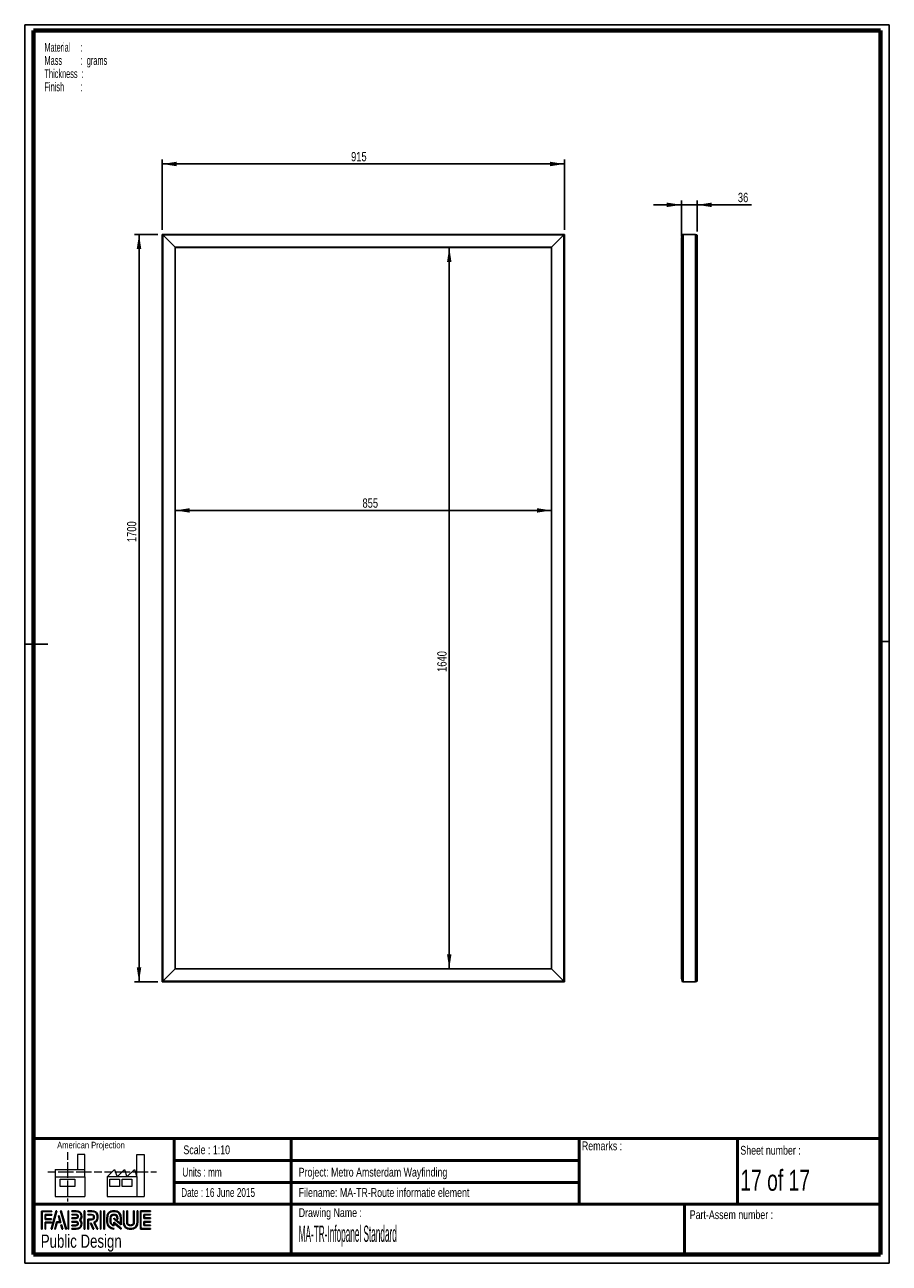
# Paper-space layout 'Infopanel' of a CAD drawing. Header units: millimetres. Extents: x 7 to 203, y 7 to 289.
import ezdxf

# ---------------------------------------------------------------- set-up
doc = ezdxf.new("R2010")
doc.units = ezdxf.units.MM
for name, color, linetype in [('FORMAT', 7, 'Continuous'), ('LAYER1', 7, 'Continuous'), ('LAYER2', 7, 'Continuous'), ('LOGO', 7, 'Continuous')]:
    doc.layers.add(name, color=color, linetype=linetype)
doc.styles.add('SLDTEXTSTYLE0', font='TXT', dxfattribs={"width": 0.7})
doc.styles.add('SLDTEXTSTYLE1', font='TXT', dxfattribs={"width": 0.75})
doc.styles.add('SLDTEXTSTYLE10', font='TXT', dxfattribs={"width": 0.55})
doc.styles.add('SLDTEXTSTYLE14', font='TXT', dxfattribs={"width": 0.6875})
doc.styles.add('SLDTEXTSTYLE3', font='TXT', dxfattribs={"width": 0.697368})
doc.styles.add('SLDTEXTSTYLE4', font='TXT', dxfattribs={"width": 0.37675})
doc.styles.add('SLDTEXTSTYLE5', font='TXT', dxfattribs={"width": 0.5675})
doc.styles.add('SLDTEXTSTYLE7', font='TXT', dxfattribs={"width": 0.605})
doc.styles.add('SLDTEXTSTYLE8', font='TXT', dxfattribs={"width": 0.549})
doc.dimstyles.new('SLDDIMSTYLE7', dxfattribs={"dimtxt": 2.116667, "dimasz": 3.302, "dimexe": 0, "dimexo": 0.0625, "dimgap": 0.529167, "dimtad": 1, "dimlfac": 10, "dimrnd": 1e-09, "dimzin": 12, "dimdsep": 46, "dimtxsty": 'SLDTEXTSTYLE1', "dimsah": 1, "dimcen": 0.09, "dimadec": 0, "dimazin": 3, "dimtfac": 1, "dimtofl": 0, "dimtmove": 0, "dimatfit": 3, "dimfxl": 1, "dimfrac": 2, "dimtolj": 1, "dimtzin": 12, "dimarcsym": 0})
doc.dimstyles.new('SLDDIMSTYLE8', dxfattribs={"dimtxt": 2.116667, "dimasz": 3.302, "dimexe": 0, "dimexo": 0.0625, "dimgap": 0.529167, "dimtad": 1, "dimlfac": 10, "dimrnd": 1e-09, "dimzin": 12, "dimdsep": 46, "dimtxsty": 'SLDTEXTSTYLE1', "dimsah": 1, "dimcen": 0.09, "dimadec": 0, "dimazin": 3, "dimtfac": 1, "dimtmove": 0, "dimatfit": 0, "dimfxl": 1, "dimfrac": 2, "dimtolj": 1, "dimtzin": 12, "dimarcsym": 0})

# ---------------------------------------------------------------- blocks, each defined once
blk = doc.blocks.new('SW_NOTE_0_35')
at = {"layer": 'FORMAT', "color": 0, "char_height": 2, "attachment_point": 1}
for s, insert, style in [('Material     :', (0, 2.58), 'SLDTEXTSTYLE5'), ('Mass         :  grams', (0, -0.42), 'SLDTEXTSTYLE10'), ('Thickness  :', (0, -3.42), 'SLDTEXTSTYLE7'), ('Finish        :', (0, -6.42), 'SLDTEXTSTYLE8')]:
    blk.add_mtext(s, dxfattribs=dict(at, insert=insert, style=style))
blk = doc.blocks.new('_D_166')
at = {"layer": 'LOGO'}
for p, q in [((38.06, 242.36), (38.06, 258.36)), ((38.06, 257.36), (129.56, 257.36)), ((129.56, 242.36), (129.56, 258.36))]:
    blk.add_line(p, q, dxfattribs=at)
for points in [[(38.06, 257.36), (41.36, 256.85), (41.36, 257.87)], [(129.56, 257.36), (126.26, 257.87), (126.26, 256.85)]]:
    blk.add_solid(points, dxfattribs=at)
at = {"layer": 'LOGO', "insert": (81.02, 260.09), "char_height": 2.117, "attachment_point": 1, "style": 'SLDTEXTSTYLE1'}
blk.add_mtext('915', dxfattribs=at)
blk = doc.blocks.new('_D_167')
at = {"layer": 'LOGO'}
for p, q in [((37.06, 241.36), (31.82, 241.36)), ((32.82, 241.36), (32.82, 71.36)), ((37.06, 71.36), (31.82, 71.36))]:
    blk.add_line(p, q, dxfattribs=at)
for points in [[(32.82, 241.36), (32.31, 238.06), (33.33, 238.06)], [(32.82, 71.36), (33.33, 74.66), (32.31, 74.66)]]:
    blk.add_solid(points, dxfattribs=at)
at = {"layer": 'LOGO', "insert": (30.09, 171.38), "char_height": 2.117, "attachment_point": 1, "rotation": 90, "style": 'SLDTEXTSTYLE1'}
blk.add_mtext('1700', dxfattribs=at)
blk = doc.blocks.new('_D_168')
at = {"layer": 'LOGO'}
blk.add_line((41.06, 178.58), (126.56, 178.58), dxfattribs=at)
for points in [[(41.06, 178.58), (44.36, 178.07), (44.36, 179.09)], [(126.56, 178.58), (123.26, 179.09), (123.26, 178.07)]]:
    blk.add_solid(points, dxfattribs=at)
at = {"layer": 'LOGO', "insert": (83.62, 181.31), "char_height": 2.117, "attachment_point": 1, "style": 'SLDTEXTSTYLE1'}
blk.add_mtext('855', dxfattribs=at)
blk = doc.blocks.new('_D_169')
at = {"layer": 'LOGO'}
blk.add_line((103.34, 238.36), (103.34, 74.36), dxfattribs=at)
for points in [[(103.34, 238.36), (102.83, 235.06), (103.85, 235.06)], [(103.34, 74.36), (103.85, 77.66), (102.83, 77.66)]]:
    blk.add_solid(points, dxfattribs=at)
at = {"layer": 'LOGO', "insert": (100.61, 141.86), "char_height": 2.117, "attachment_point": 1, "rotation": 90, "style": 'SLDTEXTSTYLE1'}
blk.add_mtext('1640', dxfattribs=at)
blk = doc.blocks.new('_D_170')
at = {"layer": 'LOGO'}
for p, q in [((156.1, 248.07), (149.75, 248.07)), ((156.1, 240.86), (156.1, 249.07)), ((156.1, 248.07), (159.7, 248.07)), ((159.7, 242.01), (159.7, 249.07)), ((159.7, 248.07), (172.07, 248.07))]:
    blk.add_line(p, q, dxfattribs=at)
for points in [[(156.1, 248.07), (152.8, 248.58), (152.8, 247.56)], [(159.7, 248.07), (163.01, 247.56), (163.01, 248.58)]]:
    blk.add_solid(points, dxfattribs=at)
at = {"layer": 'LOGO', "insert": (168.95, 250.8), "char_height": 2.117, "attachment_point": 1, "style": 'SLDTEXTSTYLE1'}
blk.add_mtext('36', dxfattribs=at)

psp = doc.layouts.new('Infopanel')

# ---------------------------------------------------------------- hatches: boundary and pattern name
at = {"layer": 'LOGO'}
for points in [[(10.6886, 15.1336), (10.8267, 15.1336), (10.8267, 19.1191), (13.0247, 19.1191), (13.0247, 19.2569), (10.6886, 19.2569)], [(11.5878, 17.5069), (11.5878, 18.3377), (13.0247, 18.3377), (13.0247, 18.476), (11.4498, 18.476), (11.4498, 17.3687), (12.8886, 17.3687), (12.8886, 17.5069)], [(14.1546, 19.2796), (14.0117, 19.2796), (12.8319, 15.1564), (12.9745, 15.1564)], [(13.7898, 15.1564), (14.2016, 16.6676), (15.0361, 16.6676), (14.641, 18.1631), (14.4934, 18.1631), (14.8571, 16.8059), (14.0959, 16.8059), (13.6496, 15.1564)], [(16.3163, 15.1564), (15.1362, 19.2796), (14.9892, 19.2796), (16.1715, 15.1564)], [(16.8175, 15.1564), (16.8175, 19.2796), (16.6792, 19.2796), (16.6792, 15.1564)], [(20.5209, 15.1564), (20.5209, 19.2796), (20.3827, 19.2796), (20.3827, 15.1564)], [(24.1686, 15.1564), (24.1686, 19.2796), (24.0306, 19.2796), (24.0306, 15.1564)], [(24.9531, 15.1564), (24.9531, 19.2796), (24.8152, 19.2796), (24.8152, 15.1564)], [(34.0308, 17.6781), (34.0308, 18.3605), (35.4618, 18.3605), (35.4618, 18.4987), (33.8922, 18.4987), (33.8922, 17.5397), (35.4618, 17.5397), (35.4618, 17.6781)], [(11.5878, 15.1336), (11.5878, 16.5876), (12.8886, 16.5876), (12.8886, 16.7253), (11.4498, 16.7253), (11.4498, 15.1336)], [(15.4879, 15.1564), (15.2148, 16.1436), (15.0671, 16.1436), (15.3478, 15.1564)], [(22.5695, 15.1564), (21.911, 16.4985), (21.7571, 16.4985), (22.4158, 15.1564)], [(35.4618, 15.9383), (35.4618, 16.0768), (34.0308, 16.0768), (34.0308, 16.7591), (35.4618, 16.7591), (35.4618, 16.8972), (33.8922, 16.8972), (33.8922, 15.9383)]]:
    psp.add_hatch(color=7, dxfattribs=at).paths.add_polyline_path(points, flags=0)
h = psp.add_hatch(color=7, dxfattribs=at)
edge = h.paths.add_edge_path(flags=0)
edge.add_line((17.5302, 15.9289), (18.4834, 15.9289))
edge.add_spline(control_points=[(18.4834, 15.9289), (18.7525, 15.9289), (18.9712, 16.1482), (18.9712, 16.418), (18.9712, 16.6881), (18.7571, 16.8997), (18.4834, 16.8997), (18.4832, 16.8997), (17.53, 16.8977)], knot_values=[0, 0, 0, 0, 1, 2, 3, 4, 5, 6, 6, 6, 6], weights=[1, 1, 1, 1, 1, 1, 1, 1, 1], degree=3, periodic=0)
edge.add_line((17.53, 16.8977), (17.5302, 16.7596))
edge.add_line((17.5302, 16.7596), (18.4834, 16.7616))
edge.add_spline(control_points=[(18.4834, 16.7616), (18.6795, 16.7616), (18.8332, 16.6105), (18.8332, 16.418), (18.8332, 16.2243), (18.6763, 16.0666), (18.4834, 16.0666)], knot_values=[0, 0, 0, 0, 1, 2, 3, 4, 4, 4, 4], weights=[1, 1, 1, 1, 1, 1, 1], degree=3, periodic=0)
edge.add_line((18.4834, 16.0666), (17.5302, 16.0666))
edge.add_line((17.5302, 16.0666), (17.5302, 15.9289))
h = psp.add_hatch(color=7, dxfattribs=at)
edge = h.paths.add_edge_path(flags=0)
edge.add_line((17.5302, 15.1564), (18.5372, 15.1564))
edge.add_spline(control_points=[(18.5372, 15.1564), (19.2314, 15.1564), (19.7957, 15.7225), (19.7957, 16.418), (19.7957, 16.7112), (19.6812, 16.9926), (19.4787, 17.2215), (19.6812, 17.4499), (19.7957, 17.7315), (19.7957, 18.0248), (19.7957, 18.7196), (19.2314, 19.2849), (18.5372, 19.2849)], knot_values=[0, 0, 0, 0, 1, 2, 3, 4, 5, 6, 7, 8, 9, 10, 10, 10, 10], weights=[1, 1, 1, 1, 1, 1, 1, 1, 1, 1, 1, 1, 1], degree=3, periodic=0)
edge.add_line((18.5372, 19.2849), (17.5302, 19.2849))
edge.add_line((17.5302, 19.2849), (17.5302, 19.1468))
edge.add_line((17.5302, 19.1468), (18.5372, 19.1468))
edge.add_spline(control_points=[(18.5372, 19.1468), (19.1551, 19.1468), (19.6577, 18.6435), (19.6577, 18.0248), (19.6577, 17.7476), (19.5451, 17.4793), (19.341, 17.2693)], knot_values=[0, 0, 0, 0, 1, 2, 3, 4, 4, 4, 4], weights=[1, 1, 1, 1, 1, 1, 1], degree=3, periodic=0)
edge.add_line((19.341, 17.2693), (19.2941, 17.2215))
edge.add_line((19.2941, 17.2215), (19.341, 17.173))
edge.add_spline(control_points=[(19.341, 17.173), (19.5451, 16.9632), (19.6577, 16.6949), (19.6577, 16.418), (19.6577, 15.7985), (19.1551, 15.2946), (18.5372, 15.2946)], knot_values=[0, 0, 0, 0, 1, 2, 3, 4, 4, 4, 4], weights=[1, 1, 1, 1, 1, 1, 1], degree=3, periodic=0)
edge.add_line((18.5372, 15.2946), (17.5302, 15.2946))
edge.add_line((17.5302, 15.2946), (17.5302, 15.1564))
h = psp.add_hatch(color=7, dxfattribs=at)
edge = h.paths.add_edge_path(flags=0)
edge.add_line((17.5302, 17.5393), (18.5352, 17.5393))
edge.add_spline(control_points=[(18.5352, 17.5393), (18.7876, 17.5707), (18.9712, 17.7791), (18.9712, 18.0243), (18.9712, 18.2941), (18.7571, 18.5061), (18.4834, 18.5061)], knot_values=[0, 0, 0, 0, 1, 2, 3, 4, 4, 4, 4], weights=[1, 1, 1, 1, 1, 1, 1], degree=3, periodic=0)
edge.add_line((18.4834, 18.5061), (17.5302, 18.5061))
edge.add_line((17.5302, 18.5061), (17.5302, 18.3678))
edge.add_line((17.5302, 18.3678), (18.4834, 18.3678))
edge.add_spline(control_points=[(18.4834, 18.3678), (18.6795, 18.3678), (18.8332, 18.217), (18.8332, 18.0243), (18.8332, 17.8486), (18.7014, 17.6991), (18.5261, 17.6767)], knot_values=[0, 0, 0, 0, 1, 2, 3, 4, 4, 4, 4], weights=[1, 1, 1, 1, 1, 1, 1], degree=3, periodic=0)
edge.add_line((18.5261, 17.6767), (17.5302, 17.6772))
edge.add_line((17.5302, 17.6772), (17.5302, 17.5393))
h = psp.add_hatch(color=7, dxfattribs=at)
edge = h.paths.add_edge_path(flags=0)
edge.add_line((23.2908, 15.1564), (23.4443, 15.1564))
edge.add_line((23.4443, 15.1564), (22.7198, 16.6317))
edge.add_spline(control_points=[(22.7198, 16.6317), (23.1755, 16.875), (23.4711, 17.3491), (23.4711, 17.8696), (23.4711, 18.647), (22.8397, 19.2796), (22.0637, 19.2796)], knot_values=[0, 0, 0, 0, 1, 2, 3, 4, 4, 4, 4], weights=[1, 1, 1, 1, 1, 1, 1], degree=3, periodic=0)
edge.add_line((22.0637, 19.2796), (21.1671, 19.2796))
edge.add_line((21.1671, 19.2796), (21.1671, 19.1419))
edge.add_line((21.1671, 19.1419), (22.0637, 19.1419))
edge.add_spline(control_points=[(22.0637, 19.1419), (22.7637, 19.1419), (23.3332, 18.571), (23.3332, 17.8696), (23.3332, 17.3783), (23.0463, 16.9261), (22.6016, 16.7176)], knot_values=[0, 0, 0, 0, 1, 2, 3, 4, 4, 4, 4], weights=[1, 1, 1, 1, 1, 1, 1], degree=3, periodic=0)
edge.add_line((22.6016, 16.7176), (22.538, 16.6879))
edge.add_line((22.538, 16.6879), (23.2908, 15.1564))
h = psp.add_hatch(color=7, dxfattribs=at)
edge = h.paths.add_edge_path(flags=0)
edge.add_line((21.1671, 18.3605), (22.0096, 18.3605))
edge.add_spline(control_points=[(22.0096, 18.3605), (22.277, 18.3605), (22.4943, 18.1405), (22.4943, 17.8696), (22.4943, 17.599), (22.277, 17.3787), (22.0096, 17.3787)], knot_values=[0, 0, 0, 0, 1, 2, 3, 4, 4, 4, 4], weights=[1, 1, 1, 1, 1, 1, 1], degree=3, periodic=0)
edge.add_line((22.0096, 17.3787), (21.1671, 17.3787))
edge.add_line((21.1671, 17.3787), (21.1671, 15.1564))
edge.add_line((21.1671, 15.1564), (21.3051, 15.1564))
edge.add_line((21.3051, 15.1564), (21.3051, 17.2409))
edge.add_line((21.3051, 17.2409), (22.0096, 17.2409))
edge.add_spline(control_points=[(22.0096, 17.2409), (22.3531, 17.2409), (22.6324, 17.5227), (22.6324, 17.8696), (22.6324, 18.2163), (22.3531, 18.4987), (22.0096, 18.4987)], knot_values=[0, 0, 0, 0, 1, 2, 3, 4, 4, 4, 4], weights=[1, 1, 1, 1, 1, 1, 1], degree=3, periodic=0)
edge.add_line((22.0096, 18.4987), (21.1671, 18.4987))
edge.add_line((21.1671, 18.4987), (21.1671, 18.3605))
h = psp.add_hatch(color=7, dxfattribs=at)
edge = h.paths.add_edge_path(flags=0)
edge.add_line((28.7594, 16.1427), (28.7599, 17.6477))
edge.add_spline(control_points=[(28.7599, 17.6477), (28.7599, 18.5477), (28.0291, 19.2796), (27.131, 19.2796), (26.2321, 19.2796), (25.501, 18.5477), (25.501, 17.6477)], knot_values=[0, 0, 0, 0, 1, 2, 3, 4, 4, 4, 4], weights=[1, 1, 1, 1, 1, 1, 1], degree=3, periodic=0)
edge.add_line((25.501, 17.6477), (25.501, 16.7885))
edge.add_spline(control_points=[(25.501, 16.7885), (25.501, 15.8888), (26.2316, 15.1564), (27.13, 15.1564)], knot_values=[1, 1, 1, 1, 2, 2, 2, 2], weights=[1, 1, 1, 1], degree=3, periodic=0)
edge.add_line((27.13, 15.1564), (27.13, 15.2946))
edge.add_spline(control_points=[(27.13, 15.2946), (26.3078, 15.2946), (25.6393, 15.9651), (25.6393, 16.7885)], knot_values=[3, 3, 3, 3, 4, 4, 4, 4], weights=[1, 1, 1, 1], degree=3, periodic=0)
edge.add_line((25.6393, 16.7885), (25.6393, 17.6477))
edge.add_spline(control_points=[(25.6393, 17.6477), (25.6393, 18.4716), (26.3084, 19.1419), (27.131, 19.1419), (27.9529, 19.1419), (28.6216, 18.4716), (28.6216, 17.6477)], knot_values=[0, 0, 0, 0, 1, 2, 3, 4, 4, 4, 4], weights=[1, 1, 1, 1, 1, 1, 1], degree=3, periodic=0)
edge.add_spline(control_points=[(28.6216, 17.6477), (28.6216, 16.6487), (28.6216, 16.4224), (28.4274, 16.5706), (27.0597, 17.6351)], knot_values=[0, 0, 0, 0, 1, 2, 2, 2, 2], weights=[1, 1, 1, 1, 1], degree=3, periodic=0)
edge.add_line((27.0597, 17.6351), (27.0597, 17.469))
edge.add_line((27.0597, 17.469), (28.7594, 16.1427))
h = psp.add_hatch(color=7, dxfattribs=at)
edge = h.paths.add_edge_path(flags=0)
edge.add_line((28.7594, 15.1564), (28.7594, 15.3484))
edge.add_line((28.7594, 15.3484), (27.0597, 16.7155))
edge.add_line((27.0597, 16.7155), (27.0597, 16.0904))
edge.add_spline(control_points=[(27.0597, 16.0904), (26.702, 16.1268), (26.4186, 16.421), (26.4186, 16.7905)], knot_values=[0, 0, 0, 0, 1, 1, 1, 1], weights=[1, 1, 1, 1], degree=3, periodic=0)
edge.add_line((26.4186, 16.7905), (26.4194, 17.6463))
edge.add_spline(control_points=[(26.4194, 17.6463), (26.4194, 18.0393), (26.7388, 18.3596), (27.131, 18.3596), (27.5229, 18.3596), (27.8423, 18.0393), (27.8423, 17.6463)], knot_values=[0, 0, 0, 0, 1, 2, 3, 4, 4, 4, 4], weights=[1, 1, 1, 1, 1, 1, 1], degree=3, periodic=0)
edge.add_line((27.8423, 17.6463), (27.8415, 17.4088))
edge.add_line((27.8415, 17.4088), (27.9795, 17.4082))
edge.add_line((27.9795, 17.4082), (27.9801, 17.6459))
edge.add_spline(control_points=[(27.9801, 17.6459), (27.9801, 18.1155), (27.5991, 18.4973), (27.131, 18.4973), (26.6626, 18.4973), (26.2814, 18.1155), (26.2814, 17.6463)], knot_values=[0, 0, 0, 0, 1, 2, 3, 4, 4, 4, 4], weights=[1, 1, 1, 1, 1, 1, 1], degree=3, periodic=0)
edge.add_line((26.2814, 17.6463), (26.2804, 16.7905))
edge.add_spline(control_points=[(26.2804, 16.7905), (26.2804, 16.3207), (26.6608, 15.9381), (27.1282, 15.9381)], knot_values=[0, 0, 0, 0, 1, 1, 1, 1], weights=[1, 1, 1, 1], degree=3, periodic=0)
edge.add_line((27.1282, 15.9381), (27.1973, 15.9381))
edge.add_line((27.1973, 15.9381), (27.1973, 16.4361))
edge.add_line((27.1973, 16.4361), (28.7594, 15.1564))
h = psp.add_hatch(color=7, dxfattribs=at)
edge = h.paths.add_edge_path(flags=0)
edge.add_line((29.2593, 19.2796), (29.2593, 16.7885))
edge.add_spline(control_points=[(29.2593, 16.7885), (29.2593, 15.8888), (29.99, 15.1564), (30.8881, 15.1564), (31.7871, 15.1564), (32.5179, 15.8888), (32.5179, 16.7885)], knot_values=[0, 0, 0, 0, 1, 2, 3, 4, 4, 4, 4], weights=[1, 1, 1, 1, 1, 1, 1], degree=3, periodic=0)
edge.add_line((32.5179, 16.7885), (32.5179, 19.2796))
edge.add_line((32.5179, 19.2796), (32.3799, 19.2796))
edge.add_line((32.3799, 19.2796), (32.3799, 16.7885))
edge.add_spline(control_points=[(32.3799, 16.7885), (32.3799, 15.9651), (31.7106, 15.2946), (30.8881, 15.2946), (30.066, 15.2946), (29.3971, 15.9651), (29.3971, 16.7885)], knot_values=[0, 0, 0, 0, 1, 2, 3, 4, 4, 4, 4], weights=[1, 1, 1, 1, 1, 1, 1], degree=3, periodic=0)
edge.add_line((29.3971, 16.7885), (29.3971, 19.2796))
edge.add_line((29.3971, 19.2796), (29.2593, 19.2796))
h = psp.add_hatch(color=7, dxfattribs=at)
edge = h.paths.add_edge_path(flags=0)
edge.add_line((30.0392, 19.2796), (30.0392, 16.7905))
edge.add_spline(control_points=[(30.0392, 16.7905), (30.0392, 16.3211), (30.4199, 15.9388), (30.8881, 15.9388), (31.3565, 15.9388), (31.7375, 16.3211), (31.7375, 16.7905)], knot_values=[0, 0, 0, 0, 1, 2, 3, 4, 4, 4, 4], weights=[1, 1, 1, 1, 1, 1, 1], degree=3, periodic=0)
edge.add_line((31.7375, 16.7905), (31.7375, 19.2796))
edge.add_line((31.7375, 19.2796), (31.5996, 19.2796))
edge.add_line((31.5996, 19.2796), (31.5996, 16.7905))
edge.add_spline(control_points=[(31.5996, 16.7905), (31.5996, 16.397), (31.28, 16.0769), (30.8881, 16.0769), (30.4958, 16.0769), (30.1769, 16.397), (30.1769, 16.7905)], knot_values=[0, 0, 0, 0, 1, 2, 3, 4, 4, 4, 4], weights=[1, 1, 1, 1, 1, 1, 1], degree=3, periodic=0)
edge.add_line((30.1769, 16.7905), (30.1769, 19.2796))
edge.add_line((30.1769, 19.2796), (30.0392, 19.2796))
h = psp.add_hatch(color=7, dxfattribs=at)
edge = h.paths.add_edge_path(flags=0)
edge.add_line((35.4618, 15.1558), (35.4618, 15.2939))
edge.add_spline(control_points=[(35.4618, 15.2939), (33.3989, 15.2939), (33.2693, 15.2939), (33.2693, 15.4248), (33.2693, 19.011), (33.2693, 19.1419)], knot_values=[0, 0, 0, 0, 1, 2, 3, 3, 3, 3], weights=[1, 1, 1, 1, 1, 1], degree=3, periodic=0)
edge.add_line((33.2693, 19.1419), (35.4618, 19.1419))
edge.add_line((35.4618, 19.1419), (35.4618, 19.2796))
edge.add_line((35.4618, 19.2796), (33.1309, 19.2796))
edge.add_line((33.1309, 19.2796), (33.1309, 15.1558))
edge.add_line((33.1309, 15.1558), (35.4618, 15.1558))

# ---------------------------------------------------------------- linework, layer by layer
at = {"color": 7, "linetype": 'Continuous', "lineweight": 25}
for p, q in [((38.059, 241.3611), (38.2003, 241.2199)), ((38.059, 241.3611), (129.559, 241.3611)), ((38.059, 241.3611), (38.059, 71.3611)), ((38.2003, 241.2199), (38.2003, 71.5024)), ((38.2003, 241.2199), (41.004, 238.4161)), ((38.2003, 241.2199), (129.4178, 241.2199)), ((126.614, 238.4161), (129.4178, 241.2199)), ((129.4178, 241.2199), (129.559, 241.3611)), ((129.4178, 71.5024), (129.4178, 241.2199)), ((129.559, 71.3611), (129.559, 241.3611)), ((156.1042, 239.8611), (156.1042, 72.8611)), ((156.3083, 71.5024), (156.3083, 241.2199)), ((156.4995, 71.3611), (156.4995, 241.3611)), ((156.4995, 241.3611), (159.3542, 241.3611)), ((159.3542, 71.3611), (159.3542, 241.3611)), ((159.7042, 71.7111), (159.7042, 241.0111)), ((41.004, 238.4161), (41.004, 74.3061)), ((41.004, 238.4161), (126.614, 238.4161)), ((41.004, 238.4161), (41.059, 238.3611)), ((41.059, 238.3611), (41.059, 74.3611)), ((41.059, 238.3611), (126.559, 238.3611)), ((126.559, 238.3611), (126.614, 238.4161)), ((126.559, 74.3611), (126.559, 238.3611)), ((126.614, 74.3061), (126.614, 238.4161)), ((41.004, 74.3061), (38.2003, 71.5024)), ((41.059, 74.3611), (41.004, 74.3061)), ((41.004, 74.3061), (126.614, 74.3061)), ((41.059, 74.3611), (126.559, 74.3611)), ((126.614, 74.3061), (126.559, 74.3611)), ((129.4178, 71.5024), (126.614, 74.3061)), ((38.2003, 71.5024), (38.059, 71.3611)), ((38.059, 71.3611), (129.559, 71.3611)), ((38.2003, 71.5024), (129.4178, 71.5024)), ((129.559, 71.3611), (129.4178, 71.5024)), ((159.3542, 71.3611), (156.4995, 71.3611))]:
    psp.add_line(p, q, dxfattribs=at)
at = {"color": 7, "linetype": 'Continuous', "lineweight": 18}
for p, q in [((16.5773, 32.6788), (16.5773, 30.9217)), ((20.4987, 32.1146), (18.8168, 32.1146)), ((18.8168, 32.1146), (18.8168, 28.7379)), ((20.4987, 27.0496), (20.4987, 32.1146)), ((32.3195, 27.0539), (32.3195, 32.119)), ((32.3195, 32.119), (34.0014, 32.119)), ((34.0014, 32.119), (34.0014, 22.5532)), ((12.0892, 28.1782), (13.8397, 28.1782)), ((13.7711, 28.7379), (13.7711, 27.0496)), ((13.7711, 28.7379), (20.4987, 28.7379)), ((14.4247, 28.1782), (16.1797, 28.1782)), ((16.1797, 28.1782), (17.9347, 28.1782)), ((16.5773, 30.3345), (16.5773, 28.5727)), ((16.5773, 28.5727), (16.5773, 26.811)), ((18.5197, 28.1782), (20.2747, 28.1782)), ((20.2747, 28.1782), (22.0297, 28.1782)), ((22.6147, 28.1782), (24.3696, 28.1782)), ((24.9795, 28.1826), (26.7345, 28.1826)), ((25.5919, 27.0539), (27.2738, 28.7423)), ((27.2738, 28.7423), (27.8361, 27.0539)), ((27.3195, 28.1826), (29.0745, 28.1826)), ((27.8361, 27.0539), (29.518, 28.7423)), ((29.0745, 28.1826), (30.8294, 28.1826)), ((29.518, 28.7423), (30.08, 27.0539)), ((30.08, 27.0539), (31.7619, 28.7423)), ((31.4144, 28.1826), (33.1697, 28.1826)), ((31.7619, 28.7423), (32.3195, 27.0539)), ((33.1697, 28.1826), (34.9247, 28.1826)), ((35.5097, 28.1826), (36.8076, 28.1826)), ((13.7711, 27.0496), (20.4987, 27.0496)), ((13.7711, 27.0496), (13.7711, 22.5488)), ((14.8954, 26.49), (18.2592, 26.49)), ((14.8954, 24.8015), (14.8954, 26.49)), ((16.5773, 26.2238), (16.5773, 24.4622)), ((18.2592, 26.49), (18.2592, 24.8015)), ((20.4987, 27.0496), (20.4987, 22.5488)), ((32.3195, 27.0539), (25.5919, 27.0539)), ((25.5919, 27.0539), (25.5919, 22.5532)), ((26.1542, 26.4944), (28.3981, 26.4944)), ((26.1542, 24.8059), (26.1542, 26.4944)), ((28.3981, 26.4944), (28.3981, 24.8059)), ((28.9557, 26.4944), (31.1999, 26.4944)), ((28.9557, 24.8059), (28.9557, 26.4944)), ((31.1999, 26.4944), (31.1999, 24.8059)), ((32.3195, 27.0539), (32.3195, 22.5532)), ((13.7711, 22.5488), (20.4987, 22.5488)), ((18.2592, 24.8015), (14.8954, 24.8015)), ((16.5773, 24.4622), (16.5773, 22.7003)), ((25.5919, 22.5532), (32.3195, 22.5532)), ((28.3981, 24.8059), (26.1542, 24.8059)), ((31.1999, 24.8059), (28.9557, 24.8059)), ((32.3195, 22.5532), (34.0014, 22.5532)), ((16.5773, 22.1131), (16.5773, 21.4248))]:
    psp.add_line(p, q, dxfattribs=at)
at = {"color": 7, "linetype": 'Continuous', "lineweight": 25}
for centre, radius, start, end in [((160.7292, 239.8611), 4.625, 162.915286, 180), ((156.4995, 241.1611), 0.2, 90, 162.915286), ((159.3542, 241.0111), 0.35, 0, 90), ((160.7292, 72.8611), 4.625, 180, 197.084714), ((156.4995, 71.5611), 0.2, 197.084714, 270), ((159.3542, 71.7111), 0.35, 270, 0)]:
    psp.add_arc(centre, radius, start, end, dxfattribs=at)
at = {"layer": 'LAYER1', "lineweight": 50}
for p, q in [((8.8519, 35.7839), (201.3519, 35.7839)), ((40.8138, 35.7839), (40.8138, 20.7839)), ((67.4321, 35.7839), (67.4321, 9.39)), ((132.8499, 35.7839), (132.8499, 20.7839)), ((168.849, 20.7839), (168.849, 35.7839)), ((40.8138, 30.7839), (132.8499, 30.7839)), ((40.8138, 25.7839), (132.8499, 25.7839)), ((8.8519, 20.7839), (201.3519, 20.7839)), ((156.8106, 9.39), (156.8106, 20.7839))]:
    psp.add_line(p, q, dxfattribs=at)
at = {"layer": 'LAYER2', "lineweight": 70}
for p, q in [((8.8519, 9.39), (8.8519, 287.7022)), ((8.8519, 287.7022), (201.3519, 287.7022)), ((201.3519, 287.7022), (201.3519, 9.39)), ((201.3519, 9.39), (8.8519, 9.39))]:
    psp.add_line(p, q, dxfattribs=at)
at = {"layer": 'LOGO'}
for p, q in [((6.8519, 289.0178), (203.353, 289.0178)), ((6.8519, 289.0178), (6.8519, 7.39)), ((203.353, 289.0178), (203.353, 7.39)), ((6.8519, 148.2039), (12.0892, 148.2039)), ((203.353, 148.7444), (201.3519, 148.7444)), ((6.8519, 7.39), (203.353, 7.39))]:
    psp.add_line(p, q, dxfattribs=at)
at = {"layer": 'LOGO', "color": 7, "linetype": 'Continuous', "lineweight": 25}
for p, q in [((13.0247, 19.2569), (10.6886, 19.2569)), ((14.0117, 19.2796), (12.8319, 15.1564)), ((12.9745, 15.1564), (14.1546, 19.2796))]:
    psp.add_line(p, q, dxfattribs=at)
at = {"layer": 'LOGO', "color": 7, "lineweight": 25}
for p, q in [((10.6886, 19.2569), (10.6886, 15.1336)), ((10.8267, 19.1191), (13.0247, 19.1191)), ((10.8267, 15.1336), (10.8267, 19.1191)), ((13.0247, 18.476), (11.4498, 18.476)), ((11.4498, 18.476), (11.4498, 17.3687)), ((11.4498, 17.3687), (12.8886, 17.3687)), ((11.5878, 17.5069), (11.5878, 18.3377)), ((11.5878, 18.3377), (13.0247, 18.3377)), ((12.8886, 17.5069), (11.5878, 17.5069)), ((12.8886, 17.3687), (12.8886, 17.5069)), ((13.0247, 19.1191), (13.0247, 19.2569)), ((13.0247, 18.3377), (13.0247, 18.476)), ((14.1546, 19.2796), (14.0117, 19.2796)), ((14.641, 18.1631), (14.4934, 18.1631)), ((14.4934, 18.1631), (14.8571, 16.8059)), ((15.0361, 16.6676), (14.641, 18.1631)), ((14.9892, 19.2796), (16.1715, 15.1564)), ((15.1362, 19.2796), (14.9892, 19.2796)), ((16.3163, 15.1564), (15.1362, 19.2796)), ((16.6792, 19.2796), (16.6792, 15.1564)), ((16.8175, 19.2796), (16.6792, 19.2796)), ((16.8175, 15.1564), (16.8175, 19.2796)), ((17.53, 16.8977), (17.5302, 16.7596)), ((17.5302, 19.2849), (17.5302, 19.1468)), ((18.5372, 19.2849), (17.5302, 19.2849)), ((17.5302, 19.1468), (18.5372, 19.1468)), ((17.5302, 18.5061), (17.5302, 18.3678)), ((18.4834, 18.5061), (17.5302, 18.5061)), ((17.5302, 18.3678), (18.4834, 18.3678)), ((18.5261, 17.6767), (17.5302, 17.6772)), ((17.5302, 17.6772), (17.5302, 17.5393)), ((17.5302, 17.5393), (18.5352, 17.5393)), ((19.341, 17.2693), (19.2941, 17.2215)), ((19.2941, 17.2215), (19.341, 17.173)), ((20.3827, 19.2796), (20.3827, 15.1564)), ((20.5209, 19.2796), (20.3827, 19.2796)), ((20.5209, 15.1564), (20.5209, 19.2796)), ((22.0637, 19.2796), (21.1671, 19.2796)), ((21.1671, 19.2796), (21.1671, 19.1419)), ((21.1671, 19.1419), (22.0637, 19.1419)), ((22.0096, 18.4987), (21.1671, 18.4987)), ((21.1671, 18.4987), (21.1671, 18.3605)), ((22.0096, 18.4987), (21.1671, 18.4987)), ((21.1671, 18.4987), (21.1671, 18.3605)), ((21.1671, 18.3605), (22.0096, 18.3605)), ((21.1671, 18.3605), (22.0096, 18.3605)), ((22.0096, 17.3787), (21.1671, 17.3787)), ((21.1671, 17.3787), (21.1671, 15.1564)), ((22.0096, 17.3787), (21.1671, 17.3787)), ((21.1671, 17.3787), (21.1671, 15.1564)), ((21.3051, 15.1564), (21.3051, 17.2409)), ((21.3051, 17.2409), (22.0096, 17.2409)), ((21.3051, 15.1564), (21.3051, 17.2409)), ((21.3051, 17.2409), (22.0096, 17.2409)), ((24.0306, 19.2796), (24.0306, 15.1564)), ((24.1686, 19.2796), (24.0306, 19.2796)), ((24.1686, 15.1564), (24.1686, 19.2796)), ((24.8152, 19.2796), (24.8152, 15.1564)), ((24.9531, 19.2796), (24.8152, 19.2796)), ((24.9531, 15.1564), (24.9531, 19.2796)), ((25.501, 17.6477), (25.501, 16.7885)), ((25.501, 17.6477), (25.501, 16.7885)), ((25.6393, 16.7885), (25.6393, 17.6477)), ((25.6393, 16.7885), (25.6393, 17.6477)), ((26.2814, 17.6463), (26.2804, 16.7905)), ((26.4186, 16.7905), (26.4194, 17.6463)), ((27.0597, 17.6351), (27.0597, 17.469)), ((27.0597, 17.6351), (27.0597, 17.469)), ((27.0597, 17.469), (28.7594, 16.1427)), ((27.0597, 17.469), (28.7594, 16.1427)), ((27.8423, 17.6463), (27.8415, 17.4088)), ((27.8415, 17.4088), (27.9795, 17.4082)), ((27.9795, 17.4082), (27.9801, 17.6459)), ((28.7594, 16.1427), (28.7599, 17.6477)), ((28.7594, 16.1427), (28.7599, 17.6477)), ((29.3971, 19.2796), (29.2593, 19.2796)), ((29.2593, 19.2796), (29.2593, 16.7885)), ((29.3971, 19.2796), (29.2593, 19.2796)), ((29.2593, 19.2796), (29.2593, 16.7885)), ((29.3971, 16.7885), (29.3971, 19.2796)), ((29.3971, 16.7885), (29.3971, 19.2796)), ((30.1769, 19.2796), (30.0392, 19.2796)), ((30.0392, 19.2796), (30.0392, 16.7905)), ((30.1769, 19.2796), (30.0392, 19.2796)), ((30.0392, 19.2796), (30.0392, 16.7905)), ((30.1769, 16.7905), (30.1769, 19.2796)), ((30.1769, 16.7905), (30.1769, 19.2796)), ((31.5996, 19.2796), (31.5996, 16.7905)), ((31.7375, 19.2796), (31.5996, 19.2796)), ((31.5996, 19.2796), (31.5996, 16.7905)), ((31.7375, 19.2796), (31.5996, 19.2796)), ((31.7375, 16.7905), (31.7375, 19.2796)), ((31.7375, 16.7905), (31.7375, 19.2796)), ((32.3799, 19.2796), (32.3799, 16.7885)), ((32.5179, 19.2796), (32.3799, 19.2796)), ((32.3799, 19.2796), (32.3799, 16.7885)), ((32.5179, 19.2796), (32.3799, 19.2796)), ((32.5179, 16.7885), (32.5179, 19.2796)), ((32.5179, 16.7885), (32.5179, 19.2796)), ((35.4618, 19.2796), (33.1309, 19.2796)), ((33.1309, 19.2796), (33.1309, 15.1558)), ((35.4618, 19.2796), (33.1309, 19.2796)), ((33.1309, 19.2796), (33.1309, 15.1558)), ((33.2693, 19.1419), (35.4618, 19.1419)), ((33.2693, 19.1419), (35.4618, 19.1419)), ((35.4618, 18.4987), (33.8922, 18.4987)), ((33.8922, 18.4987), (33.8922, 17.5397)), ((35.4618, 18.4987), (33.8922, 18.4987)), ((33.8922, 18.4987), (33.8922, 17.5397)), ((33.8922, 17.5397), (35.4618, 17.5397)), ((33.8922, 17.5397), (35.4618, 17.5397)), ((34.0308, 17.6781), (34.0308, 18.3605)), ((34.0308, 18.3605), (35.4618, 18.3605)), ((34.0308, 17.6781), (34.0308, 18.3605)), ((34.0308, 18.3605), (35.4618, 18.3605)), ((35.4618, 17.6781), (34.0308, 17.6781)), ((35.4618, 17.6781), (34.0308, 17.6781)), ((35.4618, 19.1419), (35.4618, 19.2796)), ((35.4618, 19.1419), (35.4618, 19.2796)), ((35.4618, 18.3605), (35.4618, 18.4987)), ((35.4618, 18.3605), (35.4618, 18.4987)), ((35.4618, 17.5397), (35.4618, 17.6781)), ((35.4618, 17.5397), (35.4618, 17.6781)), ((10.6886, 15.1336), (10.8267, 15.1336)), ((12.8886, 16.7253), (11.4498, 16.7253)), ((11.4498, 16.7253), (11.4498, 15.1336)), ((11.4498, 15.1336), (11.5878, 15.1336)), ((11.5878, 15.1336), (11.5878, 16.5876)), ((11.5878, 16.5876), (12.8886, 16.5876)), ((12.8319, 15.1564), (12.9745, 15.1564)), ((12.8886, 16.5876), (12.8886, 16.7253)), ((14.0959, 16.8059), (13.6496, 15.1564)), ((13.6496, 15.1564), (13.7898, 15.1564)), ((13.7898, 15.1564), (14.2016, 16.6676)), ((14.8571, 16.8059), (14.0959, 16.8059)), ((15.0671, 16.1436), (15.3478, 15.1564)), ((15.2148, 16.1436), (15.0671, 16.1436)), ((15.4879, 15.1564), (15.2148, 16.1436)), ((15.3478, 15.1564), (15.4879, 15.1564)), ((16.1715, 15.1564), (16.3163, 15.1564)), ((16.6792, 15.1564), (16.8175, 15.1564)), ((17.5302, 16.7596), (18.4834, 16.7616)), ((18.4834, 16.0666), (17.5302, 16.0666)), ((17.5302, 16.0666), (17.5302, 15.9289)), ((17.5302, 15.9289), (18.4834, 15.9289)), ((18.5372, 15.2946), (17.5302, 15.2946)), ((17.5302, 15.2946), (17.5302, 15.1564)), ((17.5302, 15.1564), (18.5372, 15.1564)), ((20.3827, 15.1564), (20.5209, 15.1564)), ((21.1671, 15.1564), (21.3051, 15.1564)), ((21.1671, 15.1564), (21.3051, 15.1564)), ((21.7571, 16.4985), (22.4158, 15.1564)), ((21.911, 16.4985), (21.7571, 16.4985)), ((21.7571, 16.4985), (22.4158, 15.1564)), ((21.911, 16.4985), (21.7571, 16.4985)), ((22.5695, 15.1564), (21.911, 16.4985)), ((22.5695, 15.1564), (21.911, 16.4985)), ((22.4158, 15.1564), (22.5695, 15.1564)), ((22.4158, 15.1564), (22.5695, 15.1564)), ((22.6016, 16.7176), (22.538, 16.6879)), ((22.538, 16.6879), (23.2908, 15.1564)), ((23.4443, 15.1564), (22.7198, 16.6317)), ((23.2908, 15.1564), (23.4443, 15.1564)), ((24.0306, 15.1564), (24.1686, 15.1564)), ((24.8152, 15.1564), (24.9531, 15.1564)), ((28.7594, 15.3484), (27.0597, 16.7155)), ((27.0597, 16.7155), (27.0597, 16.0904)), ((27.1282, 15.9381), (27.1973, 15.9381)), ((27.13, 15.1564), (27.13, 15.2946)), ((27.13, 15.1564), (27.13, 15.2946)), ((27.1973, 15.9381), (27.1973, 16.4361)), ((27.1973, 16.4361), (28.7594, 15.1564)), ((28.7594, 15.1564), (28.7594, 15.3484)), ((33.1309, 15.1558), (35.4618, 15.1558)), ((33.1309, 15.1558), (35.4618, 15.1558)), ((35.4618, 16.8972), (33.8922, 16.8972)), ((33.8922, 16.8972), (33.8922, 15.9383)), ((35.4618, 16.8972), (33.8922, 16.8972)), ((33.8922, 16.8972), (33.8922, 15.9383)), ((33.8922, 15.9383), (35.4618, 15.9383)), ((33.8922, 15.9383), (35.4618, 15.9383)), ((34.0308, 16.0768), (34.0308, 16.7591)), ((34.0308, 16.7591), (35.4618, 16.7591)), ((34.0308, 16.0768), (34.0308, 16.7591)), ((34.0308, 16.7591), (35.4618, 16.7591)), ((35.4618, 16.0768), (34.0308, 16.0768)), ((35.4618, 16.0768), (34.0308, 16.0768)), ((35.4618, 16.7591), (35.4618, 16.8972)), ((35.4618, 16.7591), (35.4618, 16.8972)), ((35.4618, 15.9383), (35.4618, 16.0768)), ((35.4618, 15.9383), (35.4618, 16.0768)), ((35.4618, 15.1558), (35.4618, 15.2939)), ((35.4618, 15.1558), (35.4618, 15.2939))]:
    psp.add_line(p, q, dxfattribs=at)
for points, degree in [([(18.4834, 15.9289), (18.7525, 15.9289), (18.9712, 16.1482), (18.9712, 16.418), (18.9712, 16.6881), (18.7571, 16.8997), (18.4834, 16.8997), (18.4832, 16.8997), (17.53, 16.8977)], 3), ([(18.5352, 17.5393), (18.7876, 17.5707), (18.9712, 17.7791), (18.9712, 18.0243), (18.9712, 18.2941), (18.7571, 18.5061), (18.4834, 18.5061)], 3), ([(18.4834, 18.3678), (18.6795, 18.3678), (18.8332, 18.217), (18.8332, 18.0243), (18.8332, 17.8486), (18.7014, 17.6991), (18.5261, 17.6767)], 3), ([(18.5372, 15.1564), (19.2314, 15.1564), (19.7957, 15.7225), (19.7957, 16.418), (19.7957, 16.7112), (19.6812, 16.9926), (19.4787, 17.2215), (19.6812, 17.4499), (19.7957, 17.7315), (19.7957, 18.0248), (19.7957, 18.7196), (19.2314, 19.2849), (18.5372, 19.2849)], 3), ([(18.5372, 19.1468), (19.1551, 19.1468), (19.6577, 18.6435), (19.6577, 18.0248), (19.6577, 17.7476), (19.5451, 17.4793), (19.341, 17.2693)], 3), ([(19.341, 17.173), (19.5451, 16.9632), (19.6577, 16.6949), (19.6577, 16.418), (19.6577, 15.7985), (19.1551, 15.2946), (18.5372, 15.2946)], 3), ([(22.0096, 17.2409), (22.3531, 17.2409), (22.6324, 17.5227), (22.6324, 17.8696), (22.6324, 18.2163), (22.3531, 18.4987), (22.0096, 18.4987)], 3), ([(22.0096, 18.3605), (22.277, 18.3605), (22.4943, 18.1405), (22.4943, 17.8696), (22.4943, 17.599), (22.277, 17.3787), (22.0096, 17.3787)], 3), ([(22.7198, 16.6317), (23.1755, 16.875), (23.4711, 17.3491), (23.4711, 17.8696), (23.4711, 18.647), (22.8397, 19.2796), (22.0637, 19.2796)], 3), ([(22.0637, 19.1419), (22.7637, 19.1419), (23.3332, 18.571), (23.3332, 17.8696), (23.3332, 17.3783), (23.0463, 16.9261), (22.6016, 16.7176)], 3), ([(28.7599, 17.6477), (28.7599, 18.5477), (28.0291, 19.2796), (27.131, 19.2796), (26.2321, 19.2796), (25.501, 18.5477), (25.501, 17.6477)], 3), ([(25.6393, 17.6477), (25.6393, 18.4716), (26.3084, 19.1419), (27.131, 19.1419), (27.9529, 19.1419), (28.6216, 18.4716), (28.6216, 17.6477)], 3), ([(27.9801, 17.6459), (27.9801, 18.1155), (27.5991, 18.4973), (27.131, 18.4973), (26.6626, 18.4973), (26.2814, 18.1155), (26.2814, 17.6463)], 3), ([(26.4194, 17.6463), (26.4194, 18.0393), (26.7388, 18.3596), (27.131, 18.3596), (27.5229, 18.3596), (27.8423, 18.0393), (27.8423, 17.6463)], 3), ([(28.6216, 17.6477), (28.6216, 16.6487), (28.6216, 16.4224), (28.4274, 16.5706), (27.0597, 17.6351)], 3), ([(35.4618, 15.2939), (33.3989, 15.2939), (33.2693, 15.2939), (33.2693, 15.4248), (33.2693, 19.011), (33.2693, 19.1419)], 3), ([(14.2016, 16.6676), (14.294, 16.6676), (15.0361, 16.6676)], 2), ([(18.4834, 16.7616), (18.6795, 16.7616), (18.8332, 16.6105), (18.8332, 16.418), (18.8332, 16.2243), (18.6763, 16.0666), (18.4834, 16.0666)], 3), ([(25.501, 16.7885), (25.501, 15.8888), (26.2316, 15.1564), (27.13, 15.1564)], 3), ([(25.501, 16.7885), (25.501, 15.8888), (26.2316, 15.1564), (27.13, 15.1564)], 3), ([(27.13, 15.2946), (26.3078, 15.2946), (25.6393, 15.9651), (25.6393, 16.7885)], 3), ([(27.13, 15.2946), (26.3078, 15.2946), (25.6393, 15.9651), (25.6393, 16.7885)], 3), ([(26.2804, 16.7905), (26.2804, 16.3207), (26.6608, 15.9381), (27.1282, 15.9381)], 3), ([(27.0597, 16.0904), (26.702, 16.1268), (26.4186, 16.421), (26.4186, 16.7905)], 3), ([(29.2593, 16.7885), (29.2593, 15.8888), (29.99, 15.1564), (30.8881, 15.1564), (31.7871, 15.1564), (32.5179, 15.8888), (32.5179, 16.7885)], 3), ([(32.3799, 16.7885), (32.3799, 15.9651), (31.7106, 15.2946), (30.8881, 15.2946), (30.066, 15.2946), (29.3971, 15.9651), (29.3971, 16.7885)], 3), ([(30.0392, 16.7905), (30.0392, 16.3211), (30.4199, 15.9388), (30.8881, 15.9388), (31.3565, 15.9388), (31.7375, 16.3211), (31.7375, 16.7905)], 3), ([(31.5996, 16.7905), (31.5996, 16.397), (31.28, 16.0769), (30.8881, 16.0769), (30.4958, 16.0769), (30.1769, 16.397), (30.1769, 16.7905)], 3)]:
    psp.add_open_spline(points, degree=degree, dxfattribs=at)

# ---------------------------------------------------------------- block references
at = {"layer": 'FORMAT', "color": 218}
psp.add_blockref('SW_NOTE_0_35', (11.3306, 282.3217), dxfattribs=at)

# ---------------------------------------------------------------- texts
at = {"layer": 'FORMAT', "color": 218, "insert": (69.1194, 15.9554), "char_height": 3.704167, "attachment_point": 1, "style": 'SLDTEXTSTYLE4'}
psp.add_mtext('MA-TR-Infopanel Standard', dxfattribs=at)
at = {"layer": 'LAYER1', "attachment_point": 1}
for s, insert, char_height, style in [('American Projection', (14.2195, 35.0063), 1.5, 'SLDTEXTSTYLE1'), ('Scale : 1:10', (42.9117, 34.1797), 2, 'SLDTEXTSTYLE1'), ('Remarks :', (133.4949, 35.0727), 2, 'SLDTEXTSTYLE1'), ('Sheet number :', (169.5145, 34.0759), 2, 'SLDTEXTSTYLE1'), ('Units : mm', (42.6771, 29.0952), 2, 'SLDTEXTSTYLE0'), ('Project: Metro Amsterdam Wayfinding', (69.1194, 29.0952), 2, 'SLDTEXTSTYLE1'), ('Date : 16 June 2015', (42.4005, 24.4694), 2, 'SLDTEXTSTYLE3'), ('Filename: MA-TR-Route informatie element', (69.1194, 24.4694), 2, 'SLDTEXTSTYLE1'), ('Drawing Name :', (69.1194, 19.894), 2, 'SLDTEXTSTYLE1'), ('Part-Assem number :', (158.0094, 19.4293), 2, 'SLDTEXTSTYLE1')]:
    psp.add_mtext(s, dxfattribs=dict(at, insert=insert, char_height=char_height, style=style))
at = {"layer": 'LOGO', "attachment_point": 1}
for s, insert, char_height, style in [('17 of 17', (169.5145, 28.6306), 4.7625, 'SLDTEXTSTYLE14'), ('Public Design', (10.4906, 13.9144), 3, 'SLDTEXTSTYLE1')]:
    psp.add_mtext(s, dxfattribs=dict(at, insert=insert, char_height=char_height, style=style))

# ---------------------------------------------------------------- dimensions: what is measured, and where the dimension line sits
at = {"layer": 'LOGO'}
for base, p1, p2, dimstyle, picture, middle in [((129.559, 257.3611), (38.059, 241.3611), (129.559, 241.3611), 'SLDDIMSTYLE7', '_D_166', (83.3707, 257.3611)), ((159.7042, 248.0681), (156.1042, 239.8611), (159.7042, 241.0111), 'SLDDIMSTYLE8', '_D_170', (170.5109, 248.0681)), ((126.559, 178.577), (41.059, 238.3611), (126.559, 238.3611), 'SLDDIMSTYLE7', '_D_168', (85.966, 178.577))]:
    dim = psp.add_linear_dim(base=base, p1=p1, p2=p2, dimstyle=dimstyle, dxfattribs=at)
    dim.commit()
    dim.dimension.update_dxf_attribs({"geometry": picture, "text_midpoint": middle, "dimtype": 160})
for base, p1, p2, picture, middle in [((32.8211, 71.3611), (38.059, 241.3611), (38.059, 71.3611), '_D_167', (32.8211, 174.5078)), ((103.3396, 74.3611), (126.559, 238.3611), (126.559, 74.3611), '_D_169', (103.3396, 144.9897))]:
    dim = psp.add_linear_dim(base=base, p1=p1, p2=p2, angle=90, dimstyle='SLDDIMSTYLE7', dxfattribs=at)
    dim.commit()
    dim.dimension.update_dxf_attribs({"geometry": picture, "text_midpoint": middle, "dimtype": 160})

doc.saveas('drawing.dxf')
